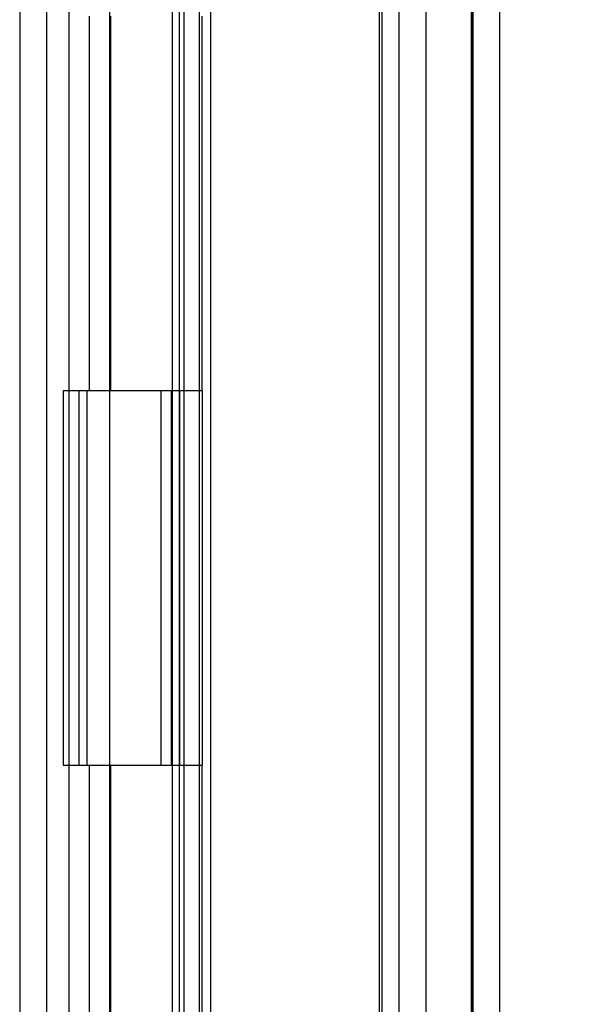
# Model space of a CAD drawing. Header units: inches. Extents: x 1 to 240, y -1 to 159.
# Tile 28 of 65: x 22.82 to 24.31, y 92.79 to 95.42. Entities that reach past the tile are written whole.
import ezdxf
from ezdxf.enums import TextEntityAlignment as Align
from ezdxf.lldxf.tags import DXFTag

# ---------------------------------------------------------------- set-up
doc = ezdxf.new("R2010")
doc.units = ezdxf.units.IN
doc.header["$MEASUREMENT"] = 0
for name, color, linetype in [('COM48573', 7, 'Continuous'), ('COM48603', 7, 'Continuous'), ('COM70220', 7, 'Continuous'), ('Default', 7, 'Continuous'), ('HNG10620-32B', 7, 'Continuous'), ('HNG10620-32C', 7, 'Continuous'), ('HNG10620-32P', 7, 'Continuous')]:
    doc.layers.add(name, color=color, linetype=linetype)
doc.styles.add('SEACAD_Times_New_Roman', font='times.ttf')
tags = doc.linetypes.add('HIDDEN2', pattern=[0.1875, 0.125, -0.0625]).pattern_tags.tags
tags[6:7] = [DXFTag(74, 4), DXFTag(75, 0), DXFTag(340, '0'), DXFTag(46, 0.0), DXFTag(50, 0.0), DXFTag(44, 0.0), DXFTag(45, 0.0)]
tags[4:5] = [DXFTag(74, 4), DXFTag(75, 0), DXFTag(340, '0'), DXFTag(46, 0.0), DXFTag(50, 0.0), DXFTag(44, 0.0), DXFTag(45, 0.0)]
doc.dimstyles.new('HAMMOND_(STH_-_240x160)', dxfattribs={"dimtxt": 1, "dimasz": 1.25, "dimexe": 0.5, "dimexo": 0.5, "dimgap": 0.25, "dimtad": 0, "dimtih": 1, "dimtoh": 1, "dimlfac": 0.125, "dimzin": 0, "dimdsep": 46, "dimtxsty": 'SEACAD_Times_New_Roman', "dimblk1": '_SE_FILLED', "dimblk2": '_SE_FILLED', "dimsah": 1, "dimcen": 0.5, "dimadec": 0, "dimazin": 0, "dimtfac": 0.8, "dimtofl": 0, "dimtmove": 0, "dimatfit": 3, "dimfxl": 1, "dimtolj": 1, "dimtzin": 0, "dimarcsym": 0})

# ---------------------------------------------------------------- blocks, each defined once
blk = doc.blocks.new('SE6')
at = {"layer": 'COM48573', "color": 7, "linetype": 'HIDDEN2'}
for p, q in [((22.8242, 100.2731), (22.8242, 64.5831)), ((23.8372, 99.1413), (23.8372, 65.7148)), ((23.9092, 99.1413), (23.9092, 65.7148))]:
    blk.add_line(p, q, dxfattribs=at)
at = {"layer": 'COM48573', "color": 7, "linetype": 'Continuous'}
blk.add_line((22.8962, 100.2731), (22.8962, 64.5831), dxfattribs=at)
at = {"layer": 'COM48603', "color": 7, "linetype": 'HIDDEN2'}
for p, q in [((24.0342, 99.4226), (24.0342, 65.4336)), ((23.2312, 98.5552), (23.2312, 66.301)), ((23.3032, 98.5551), (23.3032, 66.301)), ((23.2628, 98.3754), (23.2628, 66.4808)), ((23.3337, 98.3754), (23.3337, 88.5306))]:
    blk.add_line(p, q, dxfattribs=at)
at = {"layer": 'COM48603', "color": 7, "linetype": 'Continuous'}
blk.add_line((24.1062, 99.4226), (24.1062, 65.4336), dxfattribs=at)
at = {"layer": 'COM70220', "color": 7, "linetype": 'HIDDEN2'}
for p, q in [((23.7842, 98.9056), (23.7842, 65.9506)), ((24.0302, 98.9056), (24.0302, 65.9506)), ((24.0322, 98.9056), (24.0322, 65.9506)), ((24.0332, 98.9056), (24.0332, 65.9506))]:
    blk.add_line(p, q, dxfattribs=at)
at = {"layer": 'HNG10620-32B', "color": 7, "linetype": 'HIDDEN2'}
for p, q in [((22.9562, 66.4281), (22.9562, 98.4281)), ((23.0106, 94.4281), (23.0106, 95.4281)), ((23.0679, 94.4281), (23.0679, 95.4281)), ((23.2512, 94.4281), (23.2512, 95.4281)), ((23.0106, 92.4281), (23.0106, 93.4281)), ((23.0679, 92.4281), (23.0679, 93.4281)), ((23.2512, 92.4281), (23.2512, 93.4281))]:
    blk.add_line(p, q, dxfattribs=at)
at = {"layer": 'HNG10620-32B', "color": 7, "linetype": 'Continuous'}
for p, q in [((23.3112, 94.4281), (23.3112, 95.4281)), ((23.0487, 94.4281), (22.94, 94.4281)), ((22.94, 94.4281), (22.94, 93.4281)), ((22.9824, 94.4281), (22.9824, 93.4281)), ((23.3112, 94.4281), (23.0487, 94.4281)), ((22.94, 93.4281), (23.0487, 93.4281)), ((23.0487, 93.4281), (23.3112, 93.4281)), ((23.3112, 92.4281), (23.3112, 93.4281))]:
    blk.add_line(p, q, dxfattribs=at)
at = {"layer": 'HNG10620-32C', "color": 7, "linetype": 'HIDDEN2'}
for p, q in [((23.7912, 98.4281), (23.7912, 66.4281)), ((23.0637, 94.4281), (23.0637, 93.4281)), ((23.2012, 94.4281), (23.2012, 93.4281)), ((23.2292, 94.4281), (23.2292, 93.4281)), ((23.2512, 94.4281), (23.2512, 93.4281))]:
    blk.add_line(p, q, dxfattribs=at)
at = {"layer": 'HNG10620-32C', "color": 7, "linetype": 'Continuous'}
for p, q in [((23.0037, 94.4281), (23.0037, 93.4281)), ((23.3112, 94.4281), (23.0487, 94.4281)), ((23.3112, 94.4281), (23.3112, 93.4281)), ((23.0487, 93.4281), (23.3112, 93.4281))]:
    blk.add_line(p, q, dxfattribs=at)
at = {"layer": 'HNG10620-32P', "color": 7, "linetype": 'HIDDEN2'}
for p, q in [((23.0637, 97.9892), (23.0637, 66.4281)), ((23.2512, 66.4281), (23.2512, 97.9892))]:
    blk.add_line(p, q, dxfattribs=at)
blk = doc.blocks.new('DMBLK2360')
at = {"layer": 'Default', "linetype": 'Continuous'}
for points in [[(28.8945, 98.2806), (28.6862, 99.5306), (28.4778, 98.2806)], [(28.8945, 66.5756), (28.4778, 66.5756), (28.6862, 65.3256)]]:
    blk.add_hatch(color=7, dxfattribs=at).paths.add_polyline_path(points)
at = {"layer": 'Default', "color": 7, "linetype": 'Continuous'}
for p, q in [((24.1687, 99.5306), (29.1862, 99.5306)), ((28.6862, 99.5306), (28.6862, 83.2781)), ((28.6862, 80.4281), (28.6862, 65.3256)), ((24.4982, 65.3256), (29.1862, 65.3256))]:
    blk.add_line(p, q, dxfattribs=at)
at = {"layer": 'Default', "color": 7, "linetype": 'Continuous', "style": 'SEACAD_Times_New_Roman'}
for s, p in [('34.21', (26.98, 82.9281)), ('DOOR', (26.589, 81.4281))]:
    blk.add_text(s, height=1, dxfattribs=at).set_placement(p, align=Align.TOP_LEFT)
blk = doc.blocks.new('_SE_FILLED')
at = {"color": 0}
blk.add_line((0, 0), (-1, 0), dxfattribs=at)
blk.add_solid([(0, 0), (-1, -0.1665), (-1, 0.1665), (0, 0)], dxfattribs=at)

msp = doc.modelspace()

# ---------------------------------------------------------------- block references
at = {"layer": 'Default'}
msp.add_blockref('SE6', (0, 0), dxfattribs=at)

# ---------------------------------------------------------------- dimensions: what is measured, and where the dimension line sits
at = {"layer": 'Default', "color": 7, "linetype": 'Continuous'}
dim = msp.add_linear_dim(base=(28.6861524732, 65.3255898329), p1=(23.668690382, 99.5305898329), p2=(23.998190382, 65.3255898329), angle=90, text='\\A1;<>\\PDOOR', dimstyle='HAMMOND_(STH_-_240x160)', override={"dimlfac": 1}, dxfattribs=at)
dim.commit()
dim.dimension.update_dxf_attribs({"geometry": 'DMBLK2360', "text_midpoint": (28.6861524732, 82.4280894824), "dimtype": 160})

doc.saveas('drawing.dxf')
